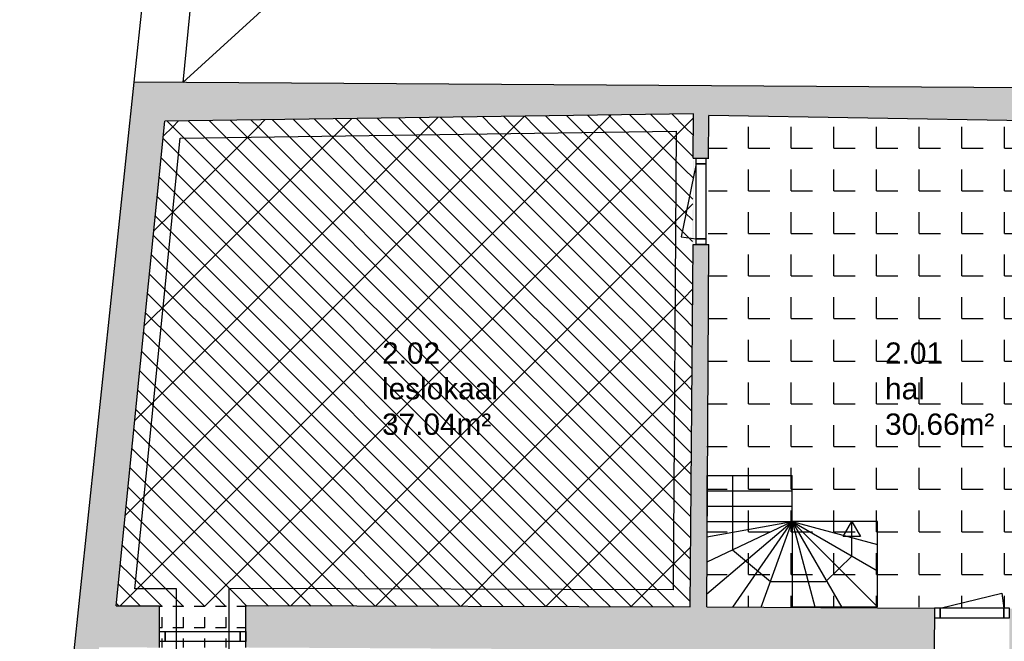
# Model space of a CAD drawing. Extents: x -9.8 to 14.6, y -7 to 44.3.
# Tile 2 of 5: x -9.8 to 1.7, y 3 to 10.3. Entities that reach past the tile are written whole.
import ezdxf

# ---------------------------------------------------------------- set-up
doc = ezdxf.new("R2010")
doc.units = 0
doc.linetypes.add('STRICHPUNKT', pattern=[25.4, 12.7, -6.35, 0, -6.35])
doc.linetypes.add('VERDECKT', pattern=[9.525, 6.35, -3.175])
for name, color, linetype in [('XR$1$STANDARD', 7, 'CONTINUOUS'), ('XR$2$STANDARD', 7, 'CONTINUOUS'), ('XR$3$STANDARD', 7, 'CONTINUOUS'), ('XR$4$STANDARD', 7, 'CONTINUOUS')]:
    doc.layers.add(name, color=color, linetype=linetype)
doc.styles.add('ARIAL', font='ARIAL.TTF')

# ---------------------------------------------------------------- blocks, each defined once
blk = doc.blocks.new('PATROON_0')
at = {"layer": 'XR$3$STANDARD', "color": 7, "linetype": 'ByBlock'}
for p, q in [((-4, 9), (-3.877, 9.123)), ((-3, 9), (-2.863, 9.137)), ((-8, 9), (-7.932, 9.068)), ((-7, 9), (-6.919, 9.081)), ((-6, 9), (-5.905, 9.095)), ((-5, 9), (-4.891, 9.109)), ((-2, 9), (-1.895, 9.105)), ((-8.111, 8.889), (-8, 9)), ((-8, 8), (-7, 9)), ((-7, 8), (-6, 9)), ((-6, 8), (-5, 9)), ((-5, 8), (-4, 9)), ((-4, 8), (-3, 9)), ((-3, 8), (-2, 9)), ((-2, 8), (-1.902, 8.098)), ((-8.222, 7.778), (-8, 8)), ((-8, 7), (-7, 8)), ((-7, 7), (-6, 8)), ((-6, 7), (-5, 8)), ((-5, 7), (-4, 8)), ((-4, 7), (-3, 8)), ((-3, 7), (-2, 8)), ((-2, 7), (-1.909, 7.091)), ((-8.334, 6.666), (-8, 7)), ((-8, 6), (-7, 7)), ((-7, 6), (-6, 7)), ((-6, 6), (-5, 7)), ((-5, 6), (-4, 7)), ((-4, 6), (-3, 7)), ((-3, 6), (-2, 7)), ((-2, 6), (-1.916, 6.084)), ((-8.446, 5.554), (-8, 6)), ((-8, 5), (-7, 6)), ((-7, 5), (-6, 6)), ((-6, 5), (-5, 6)), ((-5, 5), (-4, 6)), ((-4, 5), (-3, 6)), ((-3, 5), (-2, 6)), ((-8.557, 4.443), (-8, 5)), ((-8, 4), (-7, 5)), ((-7, 4), (-6, 5)), ((-6, 4), (-5, 5)), ((-5, 4), (-4, 5)), ((-4, 4), (-3, 5)), ((-3, 4), (-2, 5)), ((-2, 5), (-1.922, 5.078)), ((-2, 4), (-1.929, 4.071)), ((-8.483, 3.517), (-8, 4)), ((-7.619, 3.381), (-7, 4)), ((-6.621, 3.379), (-6, 4)), ((-5.623, 3.377), (-5, 4)), ((-4.624, 3.376), (-4, 4)), ((-3.626, 3.374), (-3, 4)), ((-2.628, 3.372), (-2, 4)), ((-8.618, 3.382), (-8.483, 3.517))]:
    blk.add_line(p, q, dxfattribs=at)
blk = doc.blocks.new('PATROON_4')
at = {"layer": 'XR$4$STANDARD', "color": 7, "linetype": 'VERDECKT'}
for p, q in [((-3.75, 9), (-3.873, 9.123)), ((-3.25, 9), (-3.38, 9.13)), ((-2.75, 9), (-2.886, 9.136)), ((-2.25, 9), (-2.393, 9.143)), ((-1.895, 9.145), (-1.9, 9.15)), ((-7.75, 9), (-7.819, 9.069)), ((-7.25, 9), (-7.326, 9.076)), ((-6.75, 9), (-6.832, 9.082)), ((-6.25, 9), (-6.339, 9.089)), ((-5.75, 9), (-5.846, 9.096)), ((-5.25, 9), (-5.353, 9.103)), ((-4.75, 9), (-4.859, 9.109)), ((-4.25, 9), (-4.366, 9.116)), ((-7.5, 8.75), (-7.75, 9)), ((-7, 8.75), (-7.25, 9)), ((-6.5, 8.75), (-6.75, 9)), ((-6, 8.75), (-6.25, 9)), ((-5.5, 8.75), (-5.75, 9)), ((-5, 8.75), (-5.25, 9)), ((-4.5, 8.75), (-4.75, 9)), ((-4, 8.75), (-4.25, 9)), ((-3.5, 8.75), (-3.75, 9)), ((-3, 8.75), (-3.25, 9)), ((-2.5, 8.75), (-2.75, 9)), ((-2, 8.75), (-2.25, 9)), ((-8, 8.75), (-8.113, 8.863)), ((-7.75, 8.5), (-8, 8.75)), ((-7.25, 8.5), (-7.5, 8.75)), ((-6.75, 8.5), (-7, 8.75)), ((-6.25, 8.5), (-6.5, 8.75)), ((-5.75, 8.5), (-6, 8.75)), ((-5.25, 8.5), (-5.5, 8.75)), ((-4.75, 8.5), (-5, 8.75)), ((-4.25, 8.5), (-4.5, 8.75)), ((-3.75, 8.5), (-4, 8.75)), ((-3.25, 8.5), (-3.5, 8.75)), ((-2.75, 8.5), (-3, 8.75)), ((-2.25, 8.5), (-2.5, 8.75)), ((-1.898, 8.648), (-2, 8.75)), ((-7.5, 8.25), (-7.75, 8.5)), ((-7, 8.25), (-7.25, 8.5)), ((-6.5, 8.25), (-6.75, 8.5)), ((-6, 8.25), (-6.25, 8.5)), ((-5.5, 8.25), (-5.75, 8.5)), ((-5, 8.25), (-5.25, 8.5)), ((-4.5, 8.25), (-4.75, 8.5)), ((-4, 8.25), (-4.25, 8.5)), ((-3.5, 8.25), (-3.75, 8.5)), ((-3, 8.25), (-3.25, 8.5)), ((-2.5, 8.25), (-2.75, 8.5)), ((-2, 8.25), (-2.25, 8.5)), ((-8, 8.25), (-8.159, 8.409)), ((-7.75, 8), (-8, 8.25)), ((-7.25, 8), (-7.5, 8.25)), ((-6.75, 8), (-7, 8.25)), ((-6.25, 8), (-6.5, 8.25)), ((-5.75, 8), (-6, 8.25)), ((-5.25, 8), (-5.5, 8.25)), ((-4.75, 8), (-5, 8.25)), ((-4.25, 8), (-4.5, 8.25)), ((-3.75, 8), (-4, 8.25)), ((-3.25, 8), (-3.5, 8.25)), ((-2.75, 8), (-3, 8.25)), ((-2.25, 8), (-2.5, 8.25)), ((-1.901, 8.151), (-2, 8.25)), ((-7.5, 7.75), (-7.75, 8)), ((-7, 7.75), (-7.25, 8)), ((-6.5, 7.75), (-6.75, 8)), ((-6, 7.75), (-6.25, 8)), ((-5.5, 7.75), (-5.75, 8)), ((-5, 7.75), (-5.25, 8)), ((-4.5, 7.75), (-4.75, 8)), ((-4, 7.75), (-4.25, 8)), ((-3.5, 7.75), (-3.75, 8)), ((-3, 7.75), (-3.25, 8)), ((-2.5, 7.75), (-2.75, 8)), ((-2, 7.75), (-2.25, 8)), ((-8, 7.75), (-8.205, 7.955)), ((-7.75, 7.5), (-8, 7.75)), ((-7.25, 7.5), (-7.5, 7.75)), ((-6.75, 7.5), (-7, 7.75)), ((-6.25, 7.5), (-6.5, 7.75)), ((-5.75, 7.5), (-6, 7.75)), ((-5.25, 7.5), (-5.5, 7.75)), ((-4.75, 7.5), (-5, 7.75)), ((-4.25, 7.5), (-4.5, 7.75)), ((-3.75, 7.5), (-4, 7.75)), ((-3.25, 7.5), (-3.5, 7.75)), ((-2.75, 7.5), (-3, 7.75)), ((-2.25, 7.5), (-2.5, 7.75)), ((-1.905, 7.655), (-2, 7.75)), ((-8.25, 7.5), (-8.25, 7.5)), ((-8, 7.25), (-8.25, 7.5)), ((-7.5, 7.25), (-7.75, 7.5)), ((-7, 7.25), (-7.25, 7.5)), ((-6.5, 7.25), (-6.75, 7.5)), ((-6, 7.25), (-6.25, 7.5)), ((-5.5, 7.25), (-5.75, 7.5)), ((-5, 7.25), (-5.25, 7.5)), ((-4.5, 7.25), (-4.75, 7.5)), ((-4, 7.25), (-4.25, 7.5)), ((-3.5, 7.25), (-3.75, 7.5)), ((-3, 7.25), (-3.25, 7.5)), ((-2.5, 7.25), (-2.75, 7.5)), ((-2, 7.25), (-2.25, 7.5)), ((-7.75, 7), (-8, 7.25)), ((-7.25, 7), (-7.5, 7.25)), ((-6.75, 7), (-7, 7.25)), ((-6.25, 7), (-6.5, 7.25)), ((-5.75, 7), (-6, 7.25)), ((-5.25, 7), (-5.5, 7.25)), ((-4.75, 7), (-5, 7.25)), ((-4.25, 7), (-4.5, 7.25)), ((-3.75, 7), (-4, 7.25)), ((-3.25, 7), (-3.5, 7.25)), ((-2.75, 7), (-3, 7.25)), ((-2.25, 7), (-2.5, 7.25)), ((-1.908, 7.158), (-2, 7.25)), ((-8.25, 7), (-8.296, 7.046)), ((-8, 6.75), (-8.25, 7)), ((-7.5, 6.75), (-7.75, 7)), ((-7, 6.75), (-7.25, 7)), ((-6.5, 6.75), (-6.75, 7)), ((-6, 6.75), (-6.25, 7)), ((-5.5, 6.75), (-5.75, 7)), ((-5, 6.75), (-5.25, 7)), ((-4.5, 6.75), (-4.75, 7)), ((-4, 6.75), (-4.25, 7)), ((-3.5, 6.75), (-3.75, 7)), ((-3, 6.75), (-3.25, 7)), ((-2.5, 6.75), (-2.75, 7)), ((-2, 6.75), (-2.25, 7)), ((-7.75, 6.5), (-8, 6.75)), ((-7.25, 6.5), (-7.5, 6.75)), ((-6.75, 6.5), (-7, 6.75)), ((-6.25, 6.5), (-6.5, 6.75)), ((-5.75, 6.5), (-6, 6.75)), ((-5.25, 6.5), (-5.5, 6.75)), ((-4.75, 6.5), (-5, 6.75)), ((-4.25, 6.5), (-4.5, 6.75)), ((-3.75, 6.5), (-4, 6.75)), ((-3.25, 6.5), (-3.5, 6.75)), ((-2.75, 6.5), (-3, 6.75)), ((-2.25, 6.5), (-2.5, 6.75)), ((-1.912, 6.662), (-2, 6.75)), ((-8.25, 6.5), (-8.342, 6.592)), ((-8, 6.25), (-8.25, 6.5)), ((-7.5, 6.25), (-7.75, 6.5)), ((-7, 6.25), (-7.25, 6.5)), ((-6.5, 6.25), (-6.75, 6.5)), ((-6, 6.25), (-6.25, 6.5)), ((-5.5, 6.25), (-5.75, 6.5)), ((-5, 6.25), (-5.25, 6.5)), ((-4.5, 6.25), (-4.75, 6.5)), ((-4, 6.25), (-4.25, 6.5)), ((-3.5, 6.25), (-3.75, 6.5)), ((-3, 6.25), (-3.25, 6.5)), ((-2.5, 6.25), (-2.75, 6.5)), ((-2, 6.25), (-2.25, 6.5)), ((-7.75, 6), (-8, 6.25)), ((-7.25, 6), (-7.5, 6.25)), ((-6.75, 6), (-7, 6.25)), ((-6.25, 6), (-6.5, 6.25)), ((-5.75, 6), (-6, 6.25)), ((-5.25, 6), (-5.5, 6.25)), ((-4.75, 6), (-5, 6.25)), ((-4.25, 6), (-4.5, 6.25)), ((-3.75, 6), (-4, 6.25)), ((-3.25, 6), (-3.5, 6.25)), ((-2.75, 6), (-3, 6.25)), ((-2.25, 6), (-2.5, 6.25)), ((-1.915, 6.165), (-2, 6.25)), ((-8.25, 6), (-8.387, 6.137)), ((-8, 5.75), (-8.25, 6)), ((-7.5, 5.75), (-7.75, 6)), ((-7, 5.75), (-7.25, 6)), ((-6.5, 5.75), (-6.75, 6)), ((-6, 5.75), (-6.25, 6)), ((-5.5, 5.75), (-5.75, 6)), ((-5, 5.75), (-5.25, 6)), ((-4.5, 5.75), (-4.75, 6)), ((-4, 5.75), (-4.25, 6)), ((-3.5, 5.75), (-3.75, 6)), ((-3, 5.75), (-3.25, 6)), ((-2.5, 5.75), (-2.75, 6)), ((-2, 5.75), (-2.25, 6)), ((-8.25, 5.5), (-8.433, 5.683)), ((-7.75, 5.5), (-8, 5.75)), ((-7.25, 5.5), (-7.5, 5.75)), ((-6.75, 5.5), (-7, 5.75)), ((-6.25, 5.5), (-6.5, 5.75)), ((-5.75, 5.5), (-6, 5.75)), ((-5.25, 5.5), (-5.5, 5.75)), ((-4.75, 5.5), (-5, 5.75)), ((-4.25, 5.5), (-4.5, 5.75)), ((-3.75, 5.5), (-4, 5.75)), ((-3.25, 5.5), (-3.5, 5.75)), ((-2.75, 5.5), (-3, 5.75)), ((-2.25, 5.5), (-2.5, 5.75)), ((-1.918, 5.668), (-2, 5.75)), ((-8, 5.25), (-8.25, 5.5)), ((-7.5, 5.25), (-7.75, 5.5)), ((-7, 5.25), (-7.25, 5.5)), ((-6.5, 5.25), (-6.75, 5.5)), ((-6, 5.25), (-6.25, 5.5)), ((-5.5, 5.25), (-5.75, 5.5)), ((-5, 5.25), (-5.25, 5.5)), ((-4.5, 5.25), (-4.75, 5.5)), ((-4, 5.25), (-4.25, 5.5)), ((-3.5, 5.25), (-3.75, 5.5)), ((-3, 5.25), (-3.25, 5.5)), ((-2.5, 5.25), (-2.75, 5.5)), ((-2, 5.25), (-2.25, 5.5)), ((-8.25, 5), (-8.479, 5.229)), ((-7.75, 5), (-8, 5.25)), ((-7.25, 5), (-7.5, 5.25)), ((-6.75, 5), (-7, 5.25)), ((-6.25, 5), (-6.5, 5.25)), ((-5.75, 5), (-6, 5.25)), ((-5.25, 5), (-5.5, 5.25)), ((-4.75, 5), (-5, 5.25)), ((-4.25, 5), (-4.5, 5.25)), ((-3.75, 5), (-4, 5.25)), ((-3.25, 5), (-3.5, 5.25)), ((-2.75, 5), (-3, 5.25)), ((-2.25, 5), (-2.5, 5.25)), ((-1.922, 5.172), (-2, 5.25)), ((-8, 4.75), (-8.25, 5)), ((-7.5, 4.75), (-7.75, 5)), ((-7, 4.75), (-7.25, 5)), ((-6.5, 4.75), (-6.75, 5)), ((-6, 4.75), (-6.25, 5)), ((-5.5, 4.75), (-5.75, 5)), ((-5, 4.75), (-5.25, 5)), ((-4.5, 4.75), (-4.75, 5)), ((-4, 4.75), (-4.25, 5)), ((-3.5, 4.75), (-3.75, 5)), ((-3, 4.75), (-3.25, 5)), ((-2.5, 4.75), (-2.75, 5)), ((-2, 4.75), (-2.25, 5)), ((-8.5, 4.75), (-8.524, 4.774)), ((-8.25, 4.5), (-8.5, 4.75)), ((-7.75, 4.5), (-8, 4.75)), ((-7.25, 4.5), (-7.5, 4.75)), ((-6.75, 4.5), (-7, 4.75)), ((-6.25, 4.5), (-6.5, 4.75)), ((-5.75, 4.5), (-6, 4.75)), ((-5.25, 4.5), (-5.5, 4.75)), ((-4.75, 4.5), (-5, 4.75)), ((-4.25, 4.5), (-4.5, 4.75)), ((-3.75, 4.5), (-4, 4.75)), ((-3.25, 4.5), (-3.5, 4.75)), ((-2.75, 4.5), (-3, 4.75)), ((-2.25, 4.5), (-2.5, 4.75)), ((-1.925, 4.675), (-2, 4.75)), ((-8, 4.25), (-8.25, 4.5)), ((-7.5, 4.25), (-7.75, 4.5)), ((-7, 4.25), (-7.25, 4.5)), ((-6.5, 4.25), (-6.75, 4.5)), ((-6, 4.25), (-6.25, 4.5)), ((-5.5, 4.25), (-5.75, 4.5)), ((-5, 4.25), (-5.25, 4.5)), ((-4.5, 4.25), (-4.75, 4.5)), ((-4, 4.25), (-4.25, 4.5)), ((-3.5, 4.25), (-3.75, 4.5)), ((-3, 4.25), (-3.25, 4.5)), ((-2.5, 4.25), (-2.75, 4.5)), ((-2, 4.25), (-2.25, 4.5)), ((-8.5, 4.25), (-8.57, 4.32)), ((-8.25, 4), (-8.5, 4.25)), ((-7.75, 4), (-8, 4.25)), ((-7.25, 4), (-7.5, 4.25)), ((-6.75, 4), (-7, 4.25)), ((-6.25, 4), (-6.5, 4.25)), ((-5.75, 4), (-6, 4.25)), ((-5.25, 4), (-5.5, 4.25)), ((-4.75, 4), (-5, 4.25)), ((-4.25, 4), (-4.5, 4.25)), ((-3.75, 4), (-4, 4.25)), ((-3.25, 4), (-3.5, 4.25)), ((-2.75, 4), (-3, 4.25)), ((-2.25, 4), (-2.5, 4.25)), ((-1.929, 4.179), (-2, 4.25)), ((-8, 3.75), (-8.25, 4)), ((-7.5, 3.75), (-7.75, 4)), ((-7, 3.75), (-7.25, 4)), ((-6.5, 3.75), (-6.75, 4)), ((-6, 3.75), (-6.25, 4)), ((-5.5, 3.75), (-5.75, 4)), ((-5, 3.75), (-5.25, 4)), ((-4.5, 3.75), (-4.75, 4)), ((-4, 3.75), (-4.25, 4)), ((-3.5, 3.75), (-3.75, 4)), ((-3, 3.75), (-3.25, 4)), ((-2.5, 3.75), (-2.75, 4)), ((-2, 3.75), (-2.25, 4)), ((-8.5, 3.75), (-8.615, 3.865)), ((-8.25, 3.5), (-8.5, 3.75)), ((-7.75, 3.5), (-8, 3.75)), ((-7.25, 3.5), (-7.5, 3.75)), ((-6.75, 3.5), (-7, 3.75)), ((-6.25, 3.5), (-6.5, 3.75)), ((-5.75, 3.5), (-6, 3.75)), ((-5.25, 3.5), (-5.5, 3.75)), ((-4.75, 3.5), (-5, 3.75)), ((-4.25, 3.5), (-4.5, 3.75)), ((-3.75, 3.5), (-4, 3.75)), ((-3.25, 3.5), (-3.5, 3.75)), ((-2.75, 3.5), (-3, 3.75)), ((-2.25, 3.5), (-2.5, 3.75)), ((-1.932, 3.682), (-2, 3.75)), ((-8.132, 3.382), (-8.25, 3.5)), ((-7.631, 3.381), (-7.75, 3.5)), ((-7.13, 3.38), (-7.25, 3.5)), ((-6.629, 3.379), (-6.75, 3.5)), ((-6.128, 3.378), (-6.25, 3.5)), ((-5.627, 3.377), (-5.75, 3.5)), ((-5.126, 3.376), (-5.25, 3.5)), ((-4.626, 3.376), (-4.75, 3.5)), ((-4.125, 3.375), (-4.25, 3.5)), ((-3.624, 3.374), (-3.75, 3.5)), ((-3.123, 3.373), (-3.25, 3.5)), ((-2.622, 3.372), (-2.75, 3.5)), ((-2.121, 3.371), (-2.25, 3.5)), ((-8.644, 3.394), (-8.661, 3.411)), ((-8.633, 3.383), (-8.644, 3.394))]:
    blk.add_line(p, q, dxfattribs=at)
at = {"layer": 'XR$4$STANDARD', "color": 7, "linetype": 'ByBlock'}
for p, q in [((-3.5, 9), (-3.626, 9.126)), ((-3, 9), (-3.133, 9.133)), ((-2.5, 9), (-2.64, 9.14)), ((-2, 9), (-2.146, 9.146)), ((-8, 9), (-8.066, 9.066)), ((-7.5, 9), (-7.572, 9.072)), ((-7, 9), (-7.079, 9.079)), ((-6.5, 9), (-6.586, 9.086)), ((-6, 9), (-6.093, 9.093)), ((-5.5, 9), (-5.599, 9.099)), ((-5, 9), (-5.106, 9.106)), ((-4.5, 9), (-4.613, 9.113)), ((-4, 9), (-4.119, 9.119)), ((-7.5, 8.5), (-8, 9)), ((-7, 8.5), (-7.5, 9)), ((-6.5, 8.5), (-7, 9)), ((-6, 8.5), (-6.5, 9)), ((-5.5, 8.5), (-6, 9)), ((-5, 8.5), (-5.5, 9)), ((-4.5, 8.5), (-5, 9)), ((-4, 8.5), (-4.5, 9)), ((-3.5, 8.5), (-4, 9)), ((-3, 8.5), (-3.5, 9)), ((-2.5, 8.5), (-3, 9)), ((-2, 8.5), (-2.5, 9)), ((-1.896, 8.896), (-2, 9)), ((-8, 8.5), (-8.136, 8.636)), ((-7.5, 8), (-8, 8.5)), ((-7, 8), (-7.5, 8.5)), ((-6.5, 8), (-7, 8.5)), ((-6, 8), (-6.5, 8.5)), ((-5.5, 8), (-6, 8.5)), ((-5, 8), (-5.5, 8.5)), ((-4.5, 8), (-5, 8.5)), ((-4, 8), (-4.5, 8.5)), ((-3.5, 8), (-4, 8.5)), ((-3, 8), (-3.5, 8.5)), ((-2.5, 8), (-3, 8.5)), ((-2, 8), (-2.5, 8.5)), ((-1.9, 8.4), (-2, 8.5)), ((-8, 8), (-8.182, 8.182)), ((-7.5, 7.5), (-8, 8)), ((-7, 7.5), (-7.5, 8)), ((-6.5, 7.5), (-7, 8)), ((-6, 7.5), (-6.5, 8)), ((-5.5, 7.5), (-6, 8)), ((-5, 7.5), (-5.5, 8)), ((-4.5, 7.5), (-5, 8)), ((-4, 7.5), (-4.5, 8)), ((-3.5, 7.5), (-4, 8)), ((-3, 7.5), (-3.5, 8)), ((-2.5, 7.5), (-3, 8)), ((-2, 7.5), (-2.5, 8)), ((-1.903, 7.903), (-2, 8)), ((-8, 7.5), (-8.227, 7.727)), ((-7.5, 7), (-8, 7.5)), ((-7, 7), (-7.5, 7.5)), ((-6.5, 7), (-7, 7.5)), ((-6, 7), (-6.5, 7.5)), ((-5.5, 7), (-6, 7.5)), ((-5, 7), (-5.5, 7.5)), ((-4.5, 7), (-5, 7.5)), ((-4, 7), (-4.5, 7.5)), ((-3.5, 7), (-4, 7.5)), ((-3, 7), (-3.5, 7.5)), ((-2.5, 7), (-3, 7.5)), ((-2, 7), (-2.5, 7.5)), ((-1.906, 7.406), (-2, 7.5)), ((-8, 7), (-8.273, 7.273)), ((-7.5, 6.5), (-8, 7)), ((-7, 6.5), (-7.5, 7)), ((-6.5, 6.5), (-7, 7)), ((-6, 6.5), (-6.5, 7)), ((-5.5, 6.5), (-6, 7)), ((-5, 6.5), (-5.5, 7)), ((-4.5, 6.5), (-5, 7)), ((-4, 6.5), (-4.5, 7)), ((-3.5, 6.5), (-4, 7)), ((-3, 6.5), (-3.5, 7)), ((-2.5, 6.5), (-3, 7)), ((-2, 6.5), (-2.5, 7)), ((-1.91, 6.91), (-2, 7)), ((-8, 6.5), (-8.319, 6.819)), ((-7.5, 6), (-8, 6.5)), ((-7, 6), (-7.5, 6.5)), ((-6.5, 6), (-7, 6.5)), ((-6, 6), (-6.5, 6.5)), ((-5.5, 6), (-6, 6.5)), ((-5, 6), (-5.5, 6.5)), ((-4.5, 6), (-5, 6.5)), ((-4, 6), (-4.5, 6.5)), ((-3.5, 6), (-4, 6.5)), ((-3, 6), (-3.5, 6.5)), ((-2.5, 6), (-3, 6.5)), ((-2, 6), (-2.5, 6.5)), ((-1.913, 6.413), (-2, 6.5)), ((-8, 6), (-8.364, 6.364)), ((-8, 5.5), (-8.41, 5.91)), ((-7.5, 5.5), (-8, 6)), ((-7, 5.5), (-7.5, 6)), ((-6.5, 5.5), (-7, 6)), ((-6, 5.5), (-6.5, 6)), ((-5.5, 5.5), (-6, 6)), ((-5, 5.5), (-5.5, 6)), ((-4.5, 5.5), (-5, 6)), ((-4, 5.5), (-4.5, 6)), ((-3.5, 5.5), (-4, 6)), ((-3, 5.5), (-3.5, 6)), ((-2.5, 5.5), (-3, 6)), ((-2, 5.5), (-2.5, 6)), ((-1.917, 5.917), (-2, 6)), ((-8, 5), (-8.456, 5.456)), ((-7.5, 5), (-8, 5.5)), ((-7, 5), (-7.5, 5.5)), ((-6.5, 5), (-7, 5.5)), ((-6, 5), (-6.5, 5.5)), ((-5.5, 5), (-6, 5.5)), ((-5, 5), (-5.5, 5.5)), ((-4.5, 5), (-5, 5.5)), ((-4, 5), (-4.5, 5.5)), ((-3.5, 5), (-4, 5.5)), ((-3, 5), (-3.5, 5.5)), ((-2.5, 5), (-3, 5.5)), ((-2, 5), (-2.5, 5.5)), ((-1.92, 5.42), (-2, 5.5)), ((-8.5, 5), (-8.501, 5.001)), ((-8, 4.5), (-8.5, 5)), ((-7.5, 4.5), (-8, 5)), ((-7, 4.5), (-7.5, 5)), ((-6.5, 4.5), (-7, 5)), ((-6, 4.5), (-6.5, 5)), ((-5.5, 4.5), (-6, 5)), ((-5, 4.5), (-5.5, 5)), ((-4.5, 4.5), (-5, 5)), ((-4, 4.5), (-4.5, 5)), ((-3.5, 4.5), (-4, 5)), ((-3, 4.5), (-3.5, 5)), ((-2.5, 4.5), (-3, 5)), ((-2, 4.5), (-2.5, 5)), ((-1.923, 4.923), (-2, 5)), ((-8.5, 4.5), (-8.547, 4.547)), ((-8, 4), (-8.5, 4.5)), ((-7.5, 4), (-8, 4.5)), ((-7, 4), (-7.5, 4.5)), ((-6.5, 4), (-7, 4.5)), ((-6, 4), (-6.5, 4.5)), ((-5.5, 4), (-6, 4.5)), ((-5, 4), (-5.5, 4.5)), ((-4.5, 4), (-5, 4.5)), ((-4, 4), (-4.5, 4.5)), ((-3.5, 4), (-4, 4.5)), ((-3, 4), (-3.5, 4.5)), ((-2.5, 4), (-3, 4.5)), ((-2, 4), (-2.5, 4.5)), ((-1.927, 4.427), (-2, 4.5)), ((-8.5, 4), (-8.593, 4.093)), ((-8, 3.5), (-8.5, 4)), ((-7.5, 3.5), (-8, 4)), ((-7, 3.5), (-7.5, 4)), ((-6.5, 3.5), (-7, 4)), ((-6, 3.5), (-6.5, 4)), ((-5.5, 3.5), (-6, 4)), ((-5, 3.5), (-5.5, 4)), ((-4.5, 3.5), (-5, 4)), ((-4, 3.5), (-4.5, 4)), ((-3.5, 3.5), (-4, 4)), ((-3, 3.5), (-3.5, 4)), ((-2.5, 3.5), (-3, 4)), ((-2, 3.5), (-2.5, 4)), ((-1.93, 3.93), (-2, 4)), ((-8.5, 3.5), (-8.638, 3.638)), ((-8.481, 3.481), (-8.5, 3.5)), ((-8.382, 3.382), (-8.481, 3.481)), ((-7.881, 3.381), (-8, 3.5)), ((-7.38, 3.38), (-7.5, 3.5)), ((-6.879, 3.379), (-7, 3.5)), ((-6.379, 3.379), (-6.5, 3.5)), ((-5.878, 3.378), (-6, 3.5)), ((-5.377, 3.377), (-5.5, 3.5)), ((-4.876, 3.376), (-5, 3.5)), ((-4.375, 3.375), (-4.5, 3.5)), ((-3.874, 3.374), (-4, 3.5)), ((-3.373, 3.373), (-3.5, 3.5)), ((-2.873, 3.373), (-3, 3.5)), ((-2.372, 3.372), (-2.5, 3.5)), ((-1.934, 3.434), (-2, 3.5))]:
    blk.add_line(p, q, dxfattribs=at)

msp = doc.modelspace()

# ---------------------------------------------------------------- hatches: boundary and pattern name
at = {"layer": 'XR$2$STANDARD', "linetype": 'ByBlock'}
h = msp.add_hatch(color=250, dxfattribs=at)
h.dxf.hatch_style = 2
h.paths.add_polyline_path([(-1.895, 9.15), (-1.898, 8.632), (-1.717, 8.632), (-1.715, 9.132), (6.153, 9.002), (6.142, 8.772), (6.342, 8.772), (6.347, 9.072), (12.983, 9.028), (12.98, 8.598), (13.06, 8.595), (13.174, 8.591), (13.174, 8.591), (13.589, 8.575), (13.6, 9.379), (-8.457, 9.525), (-9.795, -3.188), (-1.859, -3.176), (-1.858, -3.483), (4.477, -3.524), (4.479, -3.223), (12.941, -3.302), (12.972, -2.518), (12.486, -2.497), (12.466, -2.997), (4.358, -2.934), (4.359, -3.186), (-1.697, -3.136), (-1.693, -2.877), (-9.414, -2.895), (-8.865, 2.897), (-8.157, 2.893), (-8.154, 3.382), (-8.157, 3.382), (-8.664, 3.383), (-8.093, 9.065)])
h = msp.add_hatch(color=250, dxfattribs=at)
h.dxf.hatch_style = 2
h.paths.add_polyline_path([(-1.898, 7.618), (-1.898, 8.632), (-1.934, 3.371), (-7.143, 3.386), (-7.147, 2.894), (-7.143, 2.894), (12.88, 2.784), (12.521, -1.618), (13.007, -1.638), (13.556, 7.696), (12.943, 7.719), (12.74, 3.266), (7.777, 3.31), (7.773, 2.812), (6.889, 2.819), (6.893, 3.318), (6.263, 3.324), (6.327, 7.892), (6.135, 7.892), (6.124, 7.18), (6.124, 7.06), (6.122, 7.06), (6.063, 3.325), (1.811, 3.35), (1.807, 2.845), (0.927, 2.85), (0.931, 3.355), (-1.738, 3.37), (-1.734, 4.37), (-1.738, 4.37), (-1.738, 4.91), (-1.732, 4.91), (-1.721, 7.618)])
at = {"layer": 'XR$3$STANDARD', "linetype": 'ByBlock'}
h = msp.add_hatch(dxfattribs=at)
h.set_pattern_fill('PATROON_NA', scale=0.25, style=0, pattern_type=2)
h.set_pattern_definition([(0, (0.25, 0.25), (0.5, 0.5), [0.25, -0.25]), (90, (0.25, 0.25), (0.5, 0.5), [0.25, -0.25])])
h.paths.add_polyline_path([(-1.715, 9.132), (-1.738, 4.91), (-1.738, 3.37), (0.262, 3.37), (2.529, 3.358), (2.533, 7.3), (6.321, 7.417), (6.153, 9.002)], flags=0)
at = {"layer": 'XR$4$STANDARD', "linetype": 'ByBlock'}
h = msp.add_hatch(dxfattribs=at)
h.set_pattern_fill('PATROON_NA', scale=0.125, angle=90, style=0, pattern_type=2)
h.set_pattern_definition([(90, (-0.125, 0.125), (-0.25, 0.25), [0.125, -0.125]), (180, (-0.125, 0.125), (-0.25, 0.25), [0.125, -0.125])])
h.paths.add_polyline_path([(-8.157, 3.382), (-8.157, 2.892), (-7.143, 2.892), (-7.143, 3.382)], flags=0)

# ---------------------------------------------------------------- linework, layer by layer
at = {"layer": 'XR$1$STANDARD', "color": 240, "linetype": 'ByBlock'}
for p, q in [((-5.052, 41.895), (-8.457, 9.525)), ((-4.686, 41.55), (-7.882, 9.521)), ((-4.533, 12.567), (-7.882, 9.521)), ((-1.864, 8.565), (-2.04, 7.708)), ((-2.04, 7.708), (-1.864, 7.685)), ((-1.738, 4.91), (-0.738, 4.91)), ((-1.738, 4.91), (-1.738, 4.37)), ((-1.438, 4.91), (-1.438, 4.04)), ((-0.738, 4.37), (-0.738, 4.91)), ((-1.738, 4.73), (-0.738, 4.73)), ((-1.738, 4.55), (-0.738, 4.55)), ((-1.738, 4.37), (-0.738, 4.37)), ((-1.738, 4.19), (-0.738, 4.37)), ((-1.738, 3.525), (-0.738, 4.37)), ((-1.736, 3.9), (-0.738, 4.37)), ((-1.434, 3.368), (-0.738, 4.37)), ((-1.1, 3.366), (-0.738, 4.37)), ((0.262, 4.37), (-0.738, 4.37)), ((-0.738, 4.37), (-0.738, 3.37)), ((-0.738, 4.37), (0.262, 4.102)), ((-0.738, 4.37), (0.262, 3.792)), ((-0.738, 4.37), (0.262, 3.37)), ((-0.738, 4.37), (-0.156, 3.361)), ((-0.738, 4.37), (-0.47, 3.37)), ((-0.138, 4.197), (-0.038, 4.37)), ((-0.038, 3.966), (-0.038, 4.37)), ((-0.038, 4.37), (0.062, 4.197)), ((0.262, 3.37), (0.262, 4.37)), ((0.062, 4.197), (-0.138, 4.197)), ((-1.438, 4.04), (-0.991, 3.668)), ((-0.343, 3.668), (-0.038, 3.966)), ((-0.991, 3.668), (-0.343, 3.668)), ((0.998, 3.354), (1.722, 3.531)), ((1.722, 3.531), (1.744, 3.354)), ((-0.738, 3.37), (0.262, 3.37))]:
    msp.add_line(p, q, dxfattribs=at)
at = {"layer": 'XR$1$STANDARD', "color": 100, "linetype": 'ByBlock'}
for p, q in [((-8.457, 9.525), (-9.795, -3.189)), ((13.6, 9.379), (-8.457, 9.525)), ((-1.895, 9.15), (-8.093, 9.065)), ((-1.898, 8.632), (-1.895, 9.15)), ((-1.717, 8.632), (-1.715, 9.132)), ((6.153, 9.002), (-1.715, 9.132)), ((-8.664, 3.383), (-8.093, 9.065)), ((-1.898, 8.632), (-1.715, 8.632)), ((-1.934, 3.371), (-1.898, 7.618)), ((-1.898, 7.618), (-1.715, 7.618)), ((-1.738, 3.37), (-1.715, 7.618)), ((-8.664, 3.383), (-8.157, 3.382)), ((-8.157, 2.893), (-8.157, 3.382)), ((-7.143, 2.892), (-7.143, 3.386)), ((-7.143, 3.386), (-1.934, 3.371)), ((-1.738, 3.37), (0.931, 3.355)), ((0.931, 3.355), (0.927, 2.85))]:
    msp.add_line(p, q, dxfattribs=at)
at = {"layer": 'XR$1$STANDARD', "color": 240, "linetype": 'ByBlock'}
for points in [[(-1.864, 8.565), (-1.864, 8.632), (-1.75, 8.632), (-1.75, 8.565), (-1.864, 8.565)], [(-1.864, 7.685), (-1.864, 8.565), (-1.75, 8.565), (-1.75, 7.685), (-1.864, 7.685)], [(-1.864, 7.618), (-1.864, 7.685), (-1.75, 7.685), (-1.75, 7.618), (-1.864, 7.618)], [(0.998, 3.354), (0.931, 3.355), (0.93, 3.241), (0.997, 3.24), (0.998, 3.354)], [(1.744, 3.354), (0.998, 3.354), (0.997, 3.24), (1.743, 3.24), (1.744, 3.354)], [(1.811, 3.354), (1.744, 3.354), (1.743, 3.24), (1.81, 3.24), (1.811, 3.354)], [(-8.09, 2.966), (-8.157, 2.966), (-8.157, 3.08), (-8.09, 3.08), (-8.09, 2.966)], [(-7.21, 2.966), (-8.09, 2.966), (-8.09, 3.08), (-7.21, 3.08), (-7.21, 2.966)], [(-7.143, 2.966), (-7.21, 2.966), (-7.21, 3.08), (-7.143, 3.08), (-7.143, 2.966)]]:
    msp.add_lwpolyline(points, close=True, dxfattribs=at)
at = {"layer": 'XR$4$STANDARD', "color": 4, "linetype": 'STRICHPUNKT'}
for points in [[(-7.912, 8.868), (-2.096, 8.947), (-2.133, 3.571), (-7.343, 3.586), (-7.343, 2.692)], [(-7.957, 2.693), (-7.957, 3.582), (-8.443, 3.582), (-7.912, 8.868)]]:
    msp.add_lwpolyline(points, dxfattribs=at)

# ---------------------------------------------------------------- block references
at = {"layer": 'XR$3$STANDARD', "color": 7, "linetype": 'ByBlock'}
msp.add_blockref('PATROON_0', (0, 0), dxfattribs=at)
at = {"layer": 'XR$4$STANDARD', "color": 7, "linetype": 'ByBlock'}
msp.add_blockref('PATROON_4', (0, 0), dxfattribs=at)

# ---------------------------------------------------------------- texts
at = {"layer": 'XR$1$STANDARD', "color": 7, "linetype": 'ByBlock', "char_height": 0.25, "attachment_point": 1, "style": 'ARIAL'}
for s, insert, width in [('2.02\\Pleslokaal\\P37.04m²', (-5.546, 6.471), 1.7), ('2.01\\Phal\\P30.66m²', (0.352, 6.471), 1.35)]:
    msp.add_mtext(s, dxfattribs=dict(at, insert=insert, width=width))

doc.saveas('drawing.dxf')
